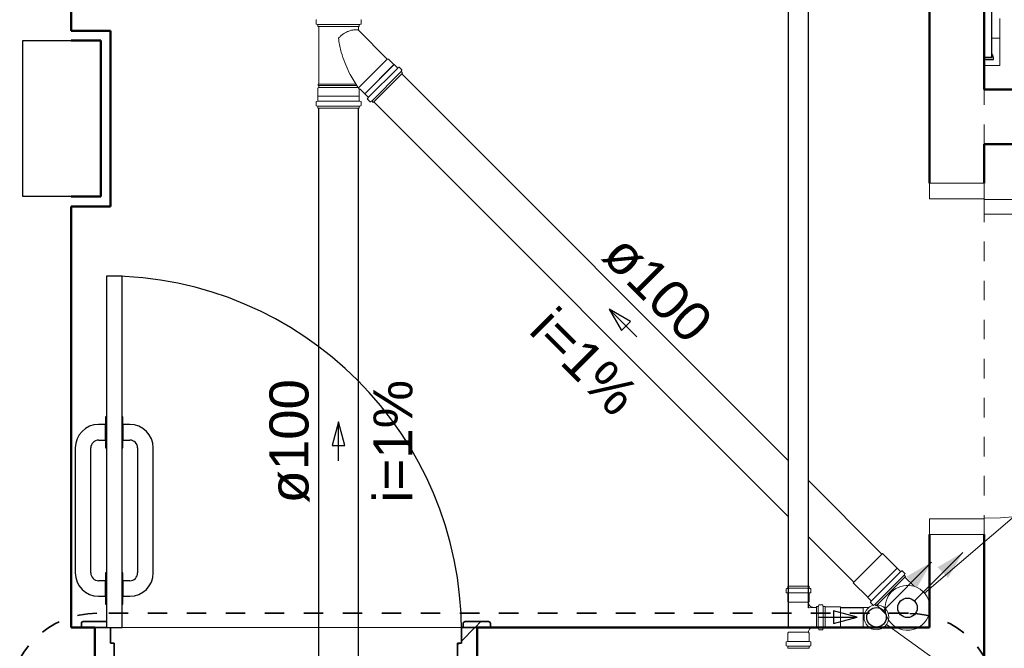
# Model space of a CAD drawing. Header units: millimetres. Extents: x 567 to 934, y -1 to 364.
# Tile 157 of 256: x 639.31 to 644.35, y 92.75 to 95.97. Entities that reach past the tile are written whole.
import ezdxf

# ---------------------------------------------------------------- set-up
doc = ezdxf.new("R2010")
doc.units = ezdxf.units.MM
doc.header["$MEASUREMENT"] = 0
doc.linetypes.add('NULL', pattern=[0])
doc.linetypes.add('Projeção', pattern=[0.0065, 0.005, -0.0015])
for name, color, linetype, lineweight in [('A-ANNO-SYMB', 7, 'Continuous', 9), ('A-DETL', 7, 'Continuous', 13), ('A-GENM', 7, 'Continuous', 13), ('A-WALL', 7, 'Continuous', 25), ('ARQ-ALV-REB', 7, 'Continuous', 18), ('ARQ-ESQUAD', 7, 'Continuous', 25), ('CV-Condutos', 14, 'Continuous', 25), ('CV-Indicação coluna', 14, 'Continuous', 13), ('CV-Sentido conduto', 14, 'Continuous', 30), ('S-COLS', 7, 'Continuous', 13), ('Simbolos', 14, 'Continuous', 20), ('Simbolos_int', 14, 'Continuous', 15), ('TQ-Condutos', 14, 'Continuous', 25), ('TQ-Indicação coluna', 14, 'Continuous', 13), ('TQ-Sentido conduto', 14, 'Continuous', 30), ('TQ-Textos conduto', 7, 'Continuous', 9)]:
    doc.layers.add(name, color=color, linetype=linetype, lineweight=lineweight)
doc.styles.add('Arial', font='arial.ttf')

msp = doc.modelspace()

# ---------------------------------------------------------------- hatches: boundary and pattern name
at = {"layer": 'ARQ-ESQUAD', "lineweight": 13}
h = msp.add_hatch(dxfattribs=at)
h.set_pattern_fill('FP_9', color=8, scale=2, angle=180, style=0, pattern_type=2)
h.set_pattern_definition([(45, (577.2211, 84.86216), (-0.212132, 0.212132), [])])
h.paths.add_polyline_path([(641.7011, 92.5436), (641.7082, 92.5465), (641.7111, 92.5536), (641.7111, 92.5736), (641.5711, 92.5736), (641.5711, 92.5536), (641.574, 92.5465), (641.5811, 92.5436), (641.6652, 92.5436)])
h.paths.add_polyline_path([(639.6411, 92.5436), (639.7611, 92.5436), (639.7682, 92.5465), (639.7711, 92.5536), (639.7711, 92.5736), (639.6311, 92.5736), (639.6311, 92.5536), (639.634, 92.5465)])
h.paths.add_polyline_path([(641.5511, 92.5742), (641.6511, 92.5742), (641.6511, 92.8542), (641.5711, 92.8542), (641.5711, 92.7742), (641.5511, 92.7742)])
h.paths.add_polyline_path([(639.7911, 92.5742), (639.7911, 92.7742), (639.7711, 92.7742), (639.7711, 92.8542), (639.6911, 92.8542), (639.6911, 92.5742), (639.6935, 92.5742)])
h.paths.add_polyline_path([(641.5797, 92.8547), (641.7197, 92.8547), (641.7197, 92.8747), (641.7168, 92.8818), (641.7097, 92.8847), (641.5897, 92.8847), (641.5827, 92.8818), (641.5797, 92.8747)])
h.paths.add_polyline_path([(639.6935, 92.8547), (639.7511, 92.8547), (639.7511, 92.8847), (639.6325, 92.8847), (639.6254, 92.8818), (639.6225, 92.8747), (639.6225, 92.8547)])
at = {"layer": 'CV-Condutos', "linetype": 'Continuous'}
msp.add_hatch(color=11, dxfattribs=at).paths.add_polyline_path([(643.9814, 93.1897), (643.8515, 93.1147), (643.9064, 93.0598)])
at = {"layer": 'TQ-Condutos', "linetype": 'Continuous'}
msp.add_hatch(color=73, dxfattribs=at).paths.add_polyline_path([(644.1406, 93.2379), (644.0107, 93.1629), (644.0656, 93.108)])

# ---------------------------------------------------------------- linework, layer by layer
at = {"layer": 'A-ANNO-SYMB', "color": 8, "linetype": 'Projeção', "lineweight": 35}
msp.add_line((643.8627, 92.9273), (639.7015, 92.9273), dxfattribs=at)
for centre, start, end in [((639.7015, 92.4773), 90, 180), ((643.8627, 92.4773), 0, 90)]:
    msp.add_arc(centre, 0.45, start, end, dxfattribs=at)
at = {"layer": 'A-DETL', "color": 8, "linetype": 'Projeção'}
msp.add_line((644.2511, 85.9305), (644.2511, 103.0142), dxfattribs=at)
at = {"layer": 'A-GENM', "color": 8, "lineweight": 25}
for p, q in [((644.2511, 100.7731), (644.2511, 95.7731)), ((644.2893, 95.7731), (644.2893, 100.7731)), ((644.2511, 95.7731), (644.2893, 95.7731)), ((644.2903, 95.7731), (644.2511, 95.7731)), ((644.2511, 95.7731), (644.2511, 95.7711)), ((644.2591, 95.7631), (644.2993, 95.7631)), ((644.2903, 95.7931), (644.2903, 95.7731))]:
    msp.add_line(p, q, dxfattribs=at)
at = {"layer": 'A-GENM', "color": 8}
for p, q in [((644.3311, 95.9331), (644.3311, 95.9731)), ((644.3311, 95.9331), (644.3311, 95.8731)), ((644.3311, 95.8731), (644.2893, 95.8731)), ((644.3311, 95.8331), (644.3311, 95.8731)), ((644.3311, 95.8331), (644.3311, 95.7331)), ((644.3311, 95.7331), (644.2511, 95.7331))]:
    msp.add_line(p, q, dxfattribs=at)
at = {"layer": 'A-GENM', "color": 8, "lineweight": 25}
for centre, radius, start, end in [((644.2591, 95.7711), 0.00799, 180, 270), ((644.2552, 95.7662), 0.0442, 355.9394, 37.4394)]:
    msp.add_arc(centre, radius, start, end, dxfattribs=at)
at = {"layer": 'A-WALL', "color": 8, "lineweight": 50}
for p, q in [((643.9711, 101.0142), (643.9711, 95.1305)), ((644.2511, 95.6105), (644.2511, 101.0142)), ((639.5711, 95.911), (639.5711, 98.3705)), ((639.7718, 95.911), (639.5711, 95.911)), ((639.7718, 95.011), (639.7718, 95.911)), ((639.5711, 95.861), (639.7218, 95.861)), ((639.7218, 95.861), (639.7218, 95.061)), ((650.4918, 95.6105), (644.2511, 95.6105)), ((644.2511, 95.3305), (650.4918, 95.3305)), ((644.2511, 95.1305), (644.2511, 95.3305)), ((639.7218, 95.061), (639.5711, 95.061)), ((639.5711, 92.8542), (639.5711, 95.011)), ((639.5711, 95.011), (639.7718, 95.011)), ((643.9711, 93.3305), (643.9711, 92.8542)), ((644.2511, 85.7305), (644.2511, 93.3305)), ((639.6911, 92.8542), (639.5711, 92.8542)), ((639.6911, 92.5742), (639.6911, 92.8542)), ((643.9711, 92.8542), (641.6511, 92.8542)), ((641.6511, 92.8542), (641.6511, 92.5742))]:
    msp.add_line(p, q, dxfattribs=at)
at = {"layer": 'A-WALL', "color": 8}
for p, q in [((639.3218, 95.061), (639.3218, 95.861)), ((639.3218, 95.861), (639.5711, 95.861)), ((639.5711, 95.061), (639.3218, 95.061))]:
    msp.add_line(p, q, dxfattribs=at)
at = {"layer": 'ARQ-ALV-REB', "color": 8}
msp.add_line((639.8311, 92.8542), (641.5711, 92.8542), dxfattribs=at)
at = {"layer": 'ARQ-ESQUAD', "color": 8, "lineweight": 13}
for p, q in [((643.9711, 95.0505), (643.9711, 95.1305)), ((643.9711, 95.1305), (644.2511, 95.1305)), ((643.9711, 95.1305), (644.2511, 95.1305)), ((643.9711, 95.0505), (643.9711, 95.1305)), ((644.2511, 95.1305), (644.2511, 95.0505)), ((644.2511, 95.1305), (644.2511, 95.0505)), ((644.2511, 95.0505), (643.9711, 95.0505)), ((644.2511, 95.0505), (643.9711, 95.0505)), ((644.2511, 95.0465), (645.8831, 95.0465)), ((644.2511, 94.9705), (644.2511, 95.0465)), ((644.2511, 95.0465), (644.2511, 94.9705)), ((645.8831, 95.0465), (644.2511, 95.0465)), ((645.8831, 94.9705), (644.2511, 94.9705)), ((644.2511, 94.9705), (645.8831, 94.9705)), ((643.9711, 93.4105), (644.2511, 93.4105)), ((643.9711, 93.3305), (643.9711, 93.4105)), ((643.9711, 93.4105), (643.9711, 93.3305)), ((644.2511, 93.4105), (643.9711, 93.4105)), ((644.2511, 93.4105), (644.2511, 93.3305)), ((644.2511, 93.3305), (644.2511, 93.4105)), ((644.2511, 93.3305), (643.9711, 93.3305)), ((643.9711, 93.3305), (644.2511, 93.3305))]:
    msp.add_line(p, q, dxfattribs=at)
at = {"layer": 'ARQ-ESQUAD', "color": 8}
for p, q in [((639.8311, 94.6542), (639.7511, 94.6542)), ((639.7511, 94.6542), (639.7511, 93.9342)), ((639.7511, 94.6542), (639.7511, 92.8542)), ((639.8311, 94.6542), (639.7511, 94.6542)), ((639.8311, 93.9342), (639.8311, 94.6542)), ((639.8311, 92.8542), (639.8311, 94.6542)), ((639.7511, 93.9342), (639.7471, 93.9342)), ((639.7471, 93.9342), (639.7471, 93.8942)), ((639.7511, 93.7742), (639.7511, 93.9342)), ((639.8351, 93.9342), (639.8311, 93.9342)), ((639.8311, 93.9342), (639.8311, 93.7742)), ((639.8351, 93.8942), (639.8351, 93.9342)), ((639.7471, 93.8942), (639.7111, 93.8942)), ((639.7471, 93.8142), (639.7471, 93.8942)), ((639.8711, 93.8942), (639.8351, 93.8942)), ((639.8351, 93.8942), (639.8351, 93.8142)), ((639.7111, 93.8142), (639.7471, 93.8142)), ((639.7471, 93.8142), (639.7471, 93.7742)), ((639.8351, 93.7742), (639.8351, 93.8142)), ((639.8351, 93.8142), (639.8711, 93.8142)), ((639.5911, 93.7742), (639.5911, 93.1342)), ((639.6711, 93.1342), (639.6711, 93.7742)), ((639.7471, 93.7742), (639.7511, 93.7742)), ((639.7511, 93.7742), (639.7511, 93.1342)), ((639.8311, 93.1342), (639.8311, 93.7742)), ((639.8311, 93.7742), (639.8351, 93.7742)), ((639.9111, 93.7742), (639.9111, 93.1342)), ((639.9911, 93.1342), (639.9911, 93.7742)), ((639.7511, 93.1342), (639.7471, 93.1342)), ((639.7471, 93.1342), (639.7471, 93.0942)), ((639.7511, 92.9742), (639.7511, 93.1342)), ((639.8351, 93.1342), (639.8311, 93.1342)), ((639.8311, 93.1342), (639.8311, 92.9742)), ((639.8351, 93.0942), (639.8351, 93.1342)), ((639.7471, 93.0942), (639.7111, 93.0942)), ((639.7471, 93.0142), (639.7471, 93.0942)), ((639.8711, 93.0942), (639.8351, 93.0942)), ((639.8351, 93.0942), (639.8351, 93.0142)), ((639.7111, 93.0142), (639.7471, 93.0142)), ((639.7471, 93.0142), (639.7471, 92.9742)), ((639.7471, 92.9742), (639.7511, 92.9742)), ((639.7511, 92.9742), (639.7511, 92.8542)), ((639.8311, 92.8542), (639.8311, 92.9742)), ((639.8311, 92.9742), (639.8351, 92.9742)), ((639.8351, 92.9742), (639.8351, 93.0142)), ((639.8351, 93.0142), (639.8711, 93.0142)), ((639.7511, 92.8542), (639.8311, 92.8542)), ((639.7511, 92.8542), (639.8311, 92.8542))]:
    msp.add_line(p, q, dxfattribs=at)
at = {"layer": 'ARQ-ESQUAD', "color": 8, "lineweight": 35}
for p, q in [((639.6225, 92.8747), (639.6225, 92.8547)), ((639.7511, 92.8847), (639.6325, 92.8847)), ((641.5797, 92.8747), (641.5797, 92.8547)), ((641.7097, 92.8847), (641.5897, 92.8847)), ((641.7197, 92.8547), (641.7197, 92.8747)), ((639.6225, 92.8547), (639.7511, 92.8547)), ((639.7511, 92.8542), (639.6911, 92.8542)), ((639.7711, 92.7742), (639.7711, 92.8542)), ((641.6511, 92.8542), (641.5711, 92.8542)), ((641.5711, 92.8542), (641.5711, 92.7742)), ((641.5797, 92.8547), (641.7197, 92.8547)), ((639.7911, 92.7742), (639.7711, 92.7742)), ((639.7911, 92.5742), (639.7911, 92.7742)), ((641.5711, 92.7742), (641.5511, 92.7742)), ((641.5511, 92.7742), (641.5511, 92.5742))]:
    msp.add_line(p, q, dxfattribs=at)
at = {"layer": 'ARQ-ESQUAD', "color": 8, "lineweight": 13}
msp.add_arc((644.2511, 95.0465), 1.632, 270, 360, dxfattribs=at)
at = {"layer": 'ARQ-ESQUAD', "color": 8}
for centre, radius, start, end in [((639.7511, 92.8342), 1.82, 0, 90), ((639.7111, 93.7742), 0.12, 90, 180), ((639.8711, 93.7742), 0.12, 360, 90), ((639.7111, 93.7742), 0.04, 90, 180), ((639.8711, 93.7742), 0.04, 360, 90), ((639.7111, 93.1342), 0.12, 180, 270), ((639.7111, 93.1342), 0.04, 180, 270), ((639.8711, 93.1342), 0.12, 270, 0), ((639.8711, 93.1342), 0.04, 270, 0), ((639.6325, 92.8747), 0.01, 90, 180), ((641.5897, 92.8747), 0.01, 90, 180), ((641.7097, 92.8747), 0.01, 0, 90)]:
    msp.add_arc(centre, radius, start, end, dxfattribs=at)
at = {"layer": 'ARQ-ESQUAD', "color": 8, "lineweight": 35}
for centre, start, end in [((639.6325, 92.8747), 90, 180), ((641.5897, 92.8747), 90, 180), ((641.7097, 92.8747), 0, 90)]:
    msp.add_arc(centre, 0.01, start, end, dxfattribs=at)
at = {"layer": 'CV-Condutos'}
for p, q in [((643.2484, 92.8542), (643.2484, 100.2686)), ((643.3498, 92.9544), (643.3498, 100.2686)), ((643.5143, 92.9575), (643.63, 92.9575)), ((643.5143, 92.8561), (643.63, 92.8561))]:
    msp.add_line(p, q, dxfattribs=at)
msp.add_lwpolyline([(643.7339, 92.9422), (643.9814, 93.1897)], dxfattribs=at)
msp.add_circle((643.6986, 92.9068), 0.05, dxfattribs=at)
at = {"layer": 'CV-Indicação coluna'}
msp.add_line((644.9632, 92.0004), (643.7503, 92.8698), dxfattribs=at)
at = {"layer": 'CV-Sentido conduto'}
for p, q in [((643.5988, 92.9068), (643.4781, 92.9392)), ((643.4781, 92.9392), (643.4781, 92.8745)), ((643.4781, 92.8745), (643.5988, 92.9068))]:
    msp.add_line(p, q, dxfattribs=at)
msp.add_lwpolyline([(643.3988, 92.9068), (643.5988, 92.9068)], dxfattribs=at)
at = {"layer": 'S-COLS', "color": 8}
for p, q in [((639.3218, 95.861), (639.3218, 95.061)), ((639.5711, 95.861), (639.3218, 95.861)), ((639.7218, 95.861), (639.5711, 95.861)), ((639.7218, 95.061), (639.7218, 95.861)), ((639.3218, 95.061), (639.5711, 95.061)), ((639.5711, 95.061), (639.7218, 95.061))]:
    msp.add_line(p, q, dxfattribs=at)
at = {"layer": 'Simbolos'}
for p, q in [((640.8257, 95.9462), (640.8257, 95.9651)), ((641.0563, 95.9462), (641.0563, 95.9651)), ((640.8271, 95.9443), (640.833, 95.9427)), ((640.8345, 95.9319), (640.8345, 95.9408)), ((641.0475, 95.9319), (640.8345, 95.9319)), ((640.8393, 95.6371), (640.8393, 95.9319)), ((641.0425, 95.9319), (640.8393, 95.9319)), ((641.0425, 95.9152), (641.0425, 95.9319)), ((641.1908, 95.7657), (641.0434, 95.9131)), ((641.0475, 95.9319), (641.0475, 95.9408)), ((641.0548, 95.9443), (641.0489, 95.9427)), ((641.197, 95.7657), (641.1908, 95.7657)), ((641.225, 95.7378), (641.197, 95.7657)), ((641.2257, 95.7378), (641.225, 95.7378)), ((641.2428, 95.7207), (641.2257, 95.7378)), ((641.2494, 95.7239), (641.2455, 95.7206)), ((641.2655, 95.7104), (641.2521, 95.7238)), ((641.2658, 95.708), (641.2628, 95.7028)), ((641.2694, 95.6941), (641.2631, 95.7003)), ((641.1188, 95.5434), (641.2694, 95.6941)), ((640.8349, 95.6157), (640.8393, 95.6201)), ((640.8349, 95.5762), (640.8349, 95.6157)), ((640.8393, 95.6371), (640.8363, 95.6368)), ((640.8363, 95.631), (640.8363, 95.6368)), ((640.8393, 95.6307), (640.8363, 95.631)), ((640.8393, 95.6201), (640.8393, 95.6307)), ((641.0469, 95.5762), (641.0469, 95.6088)), ((641.0751, 95.5879), (641.0521, 95.6109)), ((640.8275, 95.5491), (640.8326, 95.5496)), ((640.8344, 95.5757), (640.8349, 95.5762)), ((640.8344, 95.5516), (640.8344, 95.5757)), ((641.0474, 95.5757), (641.0469, 95.5762)), ((641.0474, 95.5516), (641.0474, 95.5757)), ((641.0544, 95.5491), (641.0493, 95.5496)), ((641.0751, 95.5872), (641.0751, 95.5879)), ((641.0921, 95.5701), (641.0751, 95.5872)), ((641.0889, 95.5634), (641.0923, 95.5674)), ((641.1024, 95.5473), (641.0891, 95.5607)), ((641.1048, 95.547), (641.1101, 95.5501)), ((641.1188, 95.5434), (641.1125, 95.5497)), ((640.8256, 95.5282), (640.8256, 95.5471)), ((640.8271, 95.5263), (640.833, 95.5247)), ((640.8344, 95.5139), (640.8344, 95.5228)), ((640.8344, 95.5139), (641.0474, 95.5139)), ((641.0474, 95.5139), (641.0474, 95.5228)), ((641.0548, 95.5263), (641.0489, 95.5247)), ((641.0562, 95.5282), (641.0562, 95.5471)), ((643.8038, 93.159), (643.7298, 93.233)), ((643.8045, 93.159), (643.8038, 93.159)), ((643.8216, 93.1419), (643.8045, 93.159)), ((643.8282, 93.1451), (643.8243, 93.1418)), ((643.8443, 93.1316), (643.8309, 93.145)), ((643.8446, 93.1292), (643.8416, 93.124)), ((643.6539, 93.0091), (643.5799, 93.0831)), ((643.8482, 93.1153), (643.6976, 92.9646)), ((643.8482, 93.1153), (643.8419, 93.1215)), ((643.891, 93.0655), (643.8447, 93.1118)), ((643.2355, 93.0515), (643.2355, 93.0339)), ((643.237, 93.0534), (643.2429, 93.055)), ((643.2373, 93.0319), (643.2426, 93.0315)), ((643.2444, 93.0656), (643.3538, 93.0656)), ((643.2444, 93.0656), (643.2444, 93.0569)), ((643.2444, 93.0295), (643.2444, 92.9876)), ((643.3538, 93.0656), (643.3538, 93.0569)), ((643.3538, 93.0295), (643.3538, 92.9876)), ((643.3612, 93.0534), (643.3553, 93.055)), ((643.3609, 93.0319), (643.3556, 93.0315)), ((643.3627, 93.0515), (643.3627, 93.0339)), ((643.2444, 92.9876), (643.2484, 92.9836)), ((643.3538, 92.9876), (643.3498, 92.9836)), ((643.6539, 93.0084), (643.6539, 93.0091)), ((643.671, 92.9913), (643.6539, 93.0084)), ((643.6677, 92.9846), (643.6711, 92.9886)), ((643.6812, 92.9685), (643.6679, 92.9819)), ((643.3763, 92.9575), (643.3903, 92.9575)), ((643.3903, 92.8521), (643.3903, 92.9615)), ((643.3903, 92.9615), (643.399, 92.9615)), ((643.4025, 92.9689), (643.4009, 92.963)), ((643.4044, 92.9704), (643.422, 92.9704)), ((643.424, 92.9686), (643.4244, 92.9633)), ((643.4264, 92.9615), (643.4358, 92.9615)), ((643.4358, 92.9615), (643.4362, 92.9611)), ((643.4362, 92.9611), (643.5143, 92.9611)), ((643.6602, 92.9575), (643.63, 92.9575)), ((643.6837, 92.9682), (643.6889, 92.9712)), ((643.6976, 92.9646), (643.6913, 92.9709)), ((643.7474, 92.9218), (643.7011, 92.9681)), ((643.2444, 92.826), (643.2484, 92.83)), ((643.2444, 92.7842), (643.2444, 92.826)), ((643.3538, 92.826), (643.3498, 92.83)), ((643.3538, 92.7842), (643.3538, 92.826)), ((643.3763, 92.8561), (643.3903, 92.8561)), ((643.3903, 92.8521), (643.399, 92.8521)), ((643.4025, 92.8447), (643.4009, 92.8506)), ((643.4044, 92.8432), (643.422, 92.8432)), ((643.424, 92.845), (643.4244, 92.8503)), ((643.4264, 92.8521), (643.4358, 92.8521)), ((643.4358, 92.8521), (643.4362, 92.8525)), ((643.4362, 92.8525), (643.5143, 92.8525)), ((643.6602, 92.8561), (643.63, 92.8561)), ((643.2355, 92.7622), (643.2355, 92.7797)), ((643.2373, 92.7817), (643.2426, 92.7822)), ((643.3609, 92.7817), (643.3556, 92.7822)), ((643.3627, 92.7622), (643.3627, 92.7797)), ((643.237, 92.7602), (643.2429, 92.7587)), ((643.2444, 92.748), (643.2444, 92.7567)), ((643.2444, 92.748), (643.3538, 92.748)), ((643.3538, 92.748), (643.3538, 92.7567)), ((643.3612, 92.7602), (643.3553, 92.7587))]:
    msp.add_line(p, q, dxfattribs=at)
for points in [[(640.8275, 95.9671), (640.8272, 95.967), (640.8268, 95.9669), (640.8266, 95.9668), (640.8263, 95.9666), (640.8261, 95.9663), (640.8259, 95.9661), (640.8258, 95.9658), (640.8257, 95.9654), (640.8257, 95.9651)], [(641.0563, 95.9651), (641.0562, 95.9654), (641.0561, 95.9658), (641.056, 95.9661), (641.0558, 95.9663), (641.0556, 95.9666), (641.0553, 95.9668), (641.0551, 95.9669), (641.0547, 95.967), (641.0544, 95.9671)], [(640.8257, 95.9462), (640.8257, 95.9459), (640.8257, 95.9456), (640.8258, 95.9454), (640.826, 95.9451), (640.8262, 95.9449), (640.8264, 95.9447), (640.8266, 95.9445), (640.8269, 95.9444), (640.8271, 95.9443)], [(640.8345, 95.9408), (640.8344, 95.9411), (640.8344, 95.9413), (640.8343, 95.9416), (640.8341, 95.9419), (640.8339, 95.9421), (640.8337, 95.9423), (640.8335, 95.9425), (640.8332, 95.9426), (640.833, 95.9427)], [(641.0425, 95.9152), (641.0424, 95.9153), (641.0422, 95.9153), (641.042, 95.9153), (641.0418, 95.9154), (641.0416, 95.9154), (641.0414, 95.9154), (641.0412, 95.9155), (641.041, 95.9155), (641.0408, 95.9155)], [(641.0425, 95.9152), (641.0426, 95.915), (641.0426, 95.9147), (641.0426, 95.9144), (641.0427, 95.9142), (641.0428, 95.9139), (641.0429, 95.9137), (641.0431, 95.9135), (641.0432, 95.9133), (641.0434, 95.9131)], [(641.0489, 95.9427), (641.0487, 95.9426), (641.0484, 95.9425), (641.0482, 95.9423), (641.048, 95.9421), (641.0478, 95.9419), (641.0476, 95.9416), (641.0475, 95.9413), (641.0475, 95.9411), (641.0475, 95.9408)], [(641.0548, 95.9443), (641.055, 95.9444), (641.0553, 95.9445), (641.0555, 95.9447), (641.0557, 95.9449), (641.0559, 95.9451), (641.0561, 95.9454), (641.0562, 95.9456), (641.0562, 95.9459), (641.0563, 95.9462)], [(641.2428, 95.7207), (641.243, 95.7205), (641.2433, 95.7203), (641.2436, 95.7202), (641.2439, 95.7201), (641.2443, 95.7201), (641.2446, 95.7201), (641.2449, 95.7202), (641.2452, 95.7204), (641.2455, 95.7206)], [(641.2521, 95.7238), (641.2519, 95.724), (641.2516, 95.7241), (641.2513, 95.7243), (641.251, 95.7243), (641.2506, 95.7244), (641.2503, 95.7243), (641.25, 95.7242), (641.2497, 95.7241), (641.2494, 95.7239)], [(641.2628, 95.7028), (641.2627, 95.7025), (641.2626, 95.7022), (641.2625, 95.7019), (641.2625, 95.7016), (641.2626, 95.7013), (641.2626, 95.7011), (641.2628, 95.7008), (641.2629, 95.7006), (641.2631, 95.7003)], [(641.2658, 95.708), (641.2659, 95.7083), (641.266, 95.7085), (641.2661, 95.7088), (641.2661, 95.7091), (641.266, 95.7094), (641.266, 95.7097), (641.2658, 95.7099), (641.2657, 95.7102), (641.2655, 95.7104)], [(641.0521, 95.6109), (641.0518, 95.6111), (641.0514, 95.6114), (641.0511, 95.6115), (641.0507, 95.6117), (641.0503, 95.6117), (641.0499, 95.6118), (641.0496, 95.6117), (641.0492, 95.6117), (641.0488, 95.6115), (641.0484, 95.6114), (641.0481, 95.6111), (641.0478, 95.6109), (641.0476, 95.6106), (641.0473, 95.6103), (641.0472, 95.6099), (641.047, 95.6095), (641.047, 95.6091), (641.0469, 95.6088)], [(640.8275, 95.5491), (640.8271, 95.549), (640.8268, 95.5489), (640.8265, 95.5488), (640.8263, 95.5486), (640.8261, 95.5483), (640.8259, 95.5481), (640.8258, 95.5478), (640.8257, 95.5474), (640.8256, 95.5471)], [(640.8326, 95.5496), (640.8329, 95.5496), (640.8333, 95.5497), (640.8335, 95.5499), (640.8338, 95.5501), (640.834, 95.5503), (640.8342, 95.5506), (640.8343, 95.5509), (640.8344, 95.5512), (640.8344, 95.5516)], [(641.0474, 95.5516), (641.0475, 95.5512), (641.0476, 95.5509), (641.0477, 95.5506), (641.0479, 95.5503), (641.0481, 95.5501), (641.0483, 95.5499), (641.0486, 95.5497), (641.0489, 95.5496), (641.0493, 95.5496)], [(641.0562, 95.5471), (641.0562, 95.5474), (641.0561, 95.5478), (641.056, 95.5481), (641.0558, 95.5483), (641.0556, 95.5486), (641.0553, 95.5488), (641.0551, 95.5489), (641.0547, 95.549), (641.0544, 95.5491)], [(641.089, 95.5634), (641.0888, 95.5631), (641.0886, 95.5629), (641.0885, 95.5625), (641.0885, 95.5622), (641.0885, 95.5619), (641.0886, 95.5616), (641.0887, 95.5613), (641.0889, 95.561), (641.0891, 95.5607)], [(641.0923, 95.5674), (641.0925, 95.5676), (641.0926, 95.5679), (641.0927, 95.5682), (641.0927, 95.5686), (641.0927, 95.5689), (641.0927, 95.5692), (641.0925, 95.5695), (641.0924, 95.5698), (641.0922, 95.5701)], [(641.1125, 95.5497), (641.1123, 95.5499), (641.112, 95.5501), (641.1118, 95.5502), (641.1115, 95.5503), (641.1112, 95.5503), (641.1109, 95.5503), (641.1106, 95.5503), (641.1103, 95.5502), (641.1101, 95.55)], [(640.8256, 95.5282), (640.8257, 95.5279), (640.8257, 95.5276), (640.8258, 95.5274), (640.826, 95.5271), (640.8262, 95.5269), (640.8264, 95.5267), (640.8266, 95.5265), (640.8269, 95.5264), (640.8271, 95.5263)], [(640.8344, 95.5228), (640.8344, 95.5231), (640.8344, 95.5233), (640.8343, 95.5236), (640.8341, 95.5239), (640.8339, 95.5241), (640.8337, 95.5243), (640.8335, 95.5245), (640.8332, 95.5246), (640.833, 95.5247)], [(641.0489, 95.5247), (641.0487, 95.5246), (641.0484, 95.5245), (641.0482, 95.5243), (641.048, 95.5241), (641.0478, 95.5239), (641.0476, 95.5236), (641.0475, 95.5233), (641.0475, 95.5231), (641.0474, 95.5228)], [(641.0548, 95.5263), (641.055, 95.5264), (641.0553, 95.5265), (641.0555, 95.5267), (641.0557, 95.5269), (641.0559, 95.5271), (641.0561, 95.5274), (641.0562, 95.5276), (641.0562, 95.5279), (641.0562, 95.5282)], [(641.1024, 95.5473), (641.1027, 95.5471), (641.1029, 95.547), (641.1032, 95.5469), (641.1034, 95.5468), (641.1037, 95.5468), (641.104, 95.5468), (641.1043, 95.5468), (641.1046, 95.5469), (641.1048, 95.547)], [(643.8216, 93.1419), (643.8218, 93.1417), (643.8221, 93.1415), (643.8224, 93.1414), (643.8227, 93.1413), (643.8231, 93.1413), (643.8234, 93.1413), (643.8237, 93.1414), (643.824, 93.1416), (643.8243, 93.1418)], [(643.8309, 93.145), (643.8307, 93.1452), (643.8304, 93.1454), (643.8301, 93.1455), (643.8298, 93.1455), (643.8294, 93.1456), (643.8291, 93.1455), (643.8288, 93.1454), (643.8285, 93.1453), (643.8282, 93.1451)], [(643.8446, 93.1292), (643.8447, 93.1295), (643.8448, 93.1297), (643.8449, 93.13), (643.8449, 93.1303), (643.8448, 93.1306), (643.8448, 93.1309), (643.8446, 93.1311), (643.8445, 93.1314), (643.8443, 93.1316)], [(643.8416, 93.124), (643.8415, 93.1237), (643.8414, 93.1234), (643.8413, 93.1231), (643.8413, 93.1228), (643.8414, 93.1225), (643.8415, 93.1223), (643.8416, 93.122), (643.8417, 93.1218), (643.8419, 93.1215)], [(643.2355, 93.0515), (643.2355, 93.0517), (643.2356, 93.052), (643.2357, 93.0523), (643.2358, 93.0526), (643.236, 93.0528), (643.2362, 93.053), (643.2364, 93.0532), (643.2367, 93.0533), (643.237, 93.0534)], [(643.2373, 93.0319), (643.237, 93.032), (643.2367, 93.0321), (643.2364, 93.0323), (643.2361, 93.0325), (643.2359, 93.0327), (643.2357, 93.033), (643.2356, 93.0333), (643.2355, 93.0336), (643.2355, 93.0339)], [(643.2426, 93.0315), (643.2429, 93.0314), (643.2432, 93.0313), (643.2435, 93.0311), (643.2437, 93.0309), (643.244, 93.0307), (643.2441, 93.0304), (643.2443, 93.0301), (643.2444, 93.0298), (643.2444, 93.0295)], [(643.2444, 93.0569), (643.2444, 93.0566), (643.2443, 93.0563), (643.2442, 93.0561), (643.2441, 93.0558), (643.2439, 93.0556), (643.2437, 93.0554), (643.2434, 93.0552), (643.2432, 93.0551), (643.2429, 93.055)], [(643.3553, 93.055), (643.355, 93.0551), (643.3547, 93.0552), (643.3545, 93.0554), (643.3543, 93.0556), (643.3541, 93.0558), (643.354, 93.0561), (643.3539, 93.0563), (643.3538, 93.0566), (643.3538, 93.0569)], [(643.3538, 93.0295), (643.3538, 93.0298), (643.3539, 93.0301), (643.354, 93.0304), (643.3542, 93.0307), (643.3544, 93.0309), (643.3547, 93.0311), (643.355, 93.0313), (643.3553, 93.0314), (643.3556, 93.0315)], [(643.3627, 93.0339), (643.3627, 93.0336), (643.3626, 93.0333), (643.3624, 93.033), (643.3623, 93.0327), (643.362, 93.0325), (643.3618, 93.0323), (643.3615, 93.0321), (643.3612, 93.032), (643.3609, 93.0319)], [(643.3612, 93.0534), (643.3615, 93.0533), (643.3617, 93.0532), (643.362, 93.053), (643.3622, 93.0528), (643.3624, 93.0526), (643.3625, 93.0523), (643.3626, 93.052), (643.3627, 93.0517), (643.3627, 93.0515)], [(643.891, 93.0655), (643.8776, 93.0687), (643.8639, 93.0702), (643.8501, 93.0701), (643.8364, 93.0684), (643.823, 93.065), (643.8101, 93.0601), (643.7979, 93.0536), (643.7865, 93.0458), (643.7762, 93.0366), (643.7671, 93.0263), (643.7592, 93.0149), (643.7528, 93.0027), (643.7478, 92.9898), (643.7444, 92.9765), (643.7427, 92.9628), (643.7426, 92.949), (643.7442, 92.9352), (643.7474, 92.9218)], [(643.7474, 92.9218), (643.7537, 92.9054), (643.7625, 92.8901), (643.7735, 92.8764), (643.7865, 92.8645), (643.8011, 92.8547), (643.817, 92.8472), (643.8339, 92.8423), (643.8514, 92.84), (643.869, 92.8403), (643.8863, 92.8434), (643.903, 92.8491), (643.9186, 92.8572), (643.9328, 92.8676), (643.9453, 92.88), (643.9557, 92.8942), (643.9638, 92.9098), (643.9694, 92.9265), (643.9725, 92.9439), (643.9729, 92.9615), (643.9706, 92.9789), (643.9656, 92.9958), (643.9582, 93.0118), (643.9484, 93.0264), (643.9365, 93.0393), (643.9227, 93.0503), (643.9075, 93.0591), (643.891, 93.0655)], [(643.3763, 92.9575), (643.3717, 92.9579), (643.3672, 92.9591), (643.363, 92.9611), (643.3593, 92.9637), (643.356, 92.967), (643.3533, 92.9708), (643.3514, 92.975), (643.3502, 92.9794), (643.3498, 92.984)], [(643.6678, 92.9846), (643.6676, 92.9843), (643.6674, 92.984), (643.6673, 92.9837), (643.6673, 92.9834), (643.6673, 92.9831), (643.6674, 92.9828), (643.6675, 92.9824), (643.6677, 92.9822), (643.6679, 92.9819)], [(643.6711, 92.9886), (643.6713, 92.9888), (643.6714, 92.9891), (643.6715, 92.9895), (643.6715, 92.9898), (643.6715, 92.9901), (643.6715, 92.9904), (643.6713, 92.9907), (643.6712, 92.991), (643.671, 92.9913)], [(643.3763, 92.9575), (643.3541, 92.9556), (643.3498, 92.9544)], [(643.399, 92.9615), (643.3993, 92.9615), (643.3996, 92.9616), (643.3998, 92.9617), (643.4001, 92.9618), (643.4003, 92.962), (643.4005, 92.9622), (643.4007, 92.9625), (643.4008, 92.9627), (643.4009, 92.963)], [(643.4044, 92.9704), (643.4042, 92.9704), (643.4039, 92.9703), (643.4036, 92.9702), (643.4033, 92.9701), (643.4031, 92.9699), (643.4029, 92.9697), (643.4027, 92.9695), (643.4026, 92.9692), (643.4025, 92.9689)], [(643.424, 92.9686), (643.4239, 92.9689), (643.4238, 92.9692), (643.4236, 92.9695), (643.4234, 92.9698), (643.4232, 92.97), (643.4229, 92.9702), (643.4226, 92.9703), (643.4223, 92.9704), (643.422, 92.9704)], [(643.4244, 92.9633), (643.4245, 92.963), (643.4246, 92.9627), (643.4248, 92.9624), (643.425, 92.9622), (643.4252, 92.9619), (643.4255, 92.9618), (643.4258, 92.9616), (643.4261, 92.9615), (643.4264, 92.9615)], [(643.6812, 92.9685), (643.6815, 92.9684), (643.6817, 92.9682), (643.682, 92.9681), (643.6822, 92.968), (643.6825, 92.968), (643.6828, 92.968), (643.6831, 92.968), (643.6834, 92.9681), (643.6837, 92.9682)], [(643.6913, 92.9709), (643.6911, 92.9711), (643.6908, 92.9713), (643.6906, 92.9714), (643.6903, 92.9715), (643.69, 92.9715), (643.6897, 92.9715), (643.6894, 92.9715), (643.6892, 92.9714), (643.6889, 92.9712)], [(643.3763, 92.8561), (643.3717, 92.8557), (643.3672, 92.8545), (643.363, 92.8526), (643.3593, 92.8499), (643.356, 92.8467), (643.3533, 92.8429), (643.3514, 92.8387), (643.3502, 92.8342), (643.3498, 92.8296)], [(643.3763, 92.8561), (643.3541, 92.8581)], [(643.4009, 92.8506), (643.4008, 92.8509), (643.4007, 92.8512), (643.4005, 92.8514), (643.4003, 92.8516), (643.4001, 92.8518), (643.3998, 92.8519), (643.3996, 92.852), (643.3993, 92.8521), (643.399, 92.8521)], [(643.4025, 92.8447), (643.4026, 92.8444), (643.4027, 92.8442), (643.4029, 92.8439), (643.4031, 92.8437), (643.4033, 92.8435), (643.4036, 92.8434), (643.4039, 92.8433), (643.4042, 92.8432), (643.4044, 92.8432)], [(643.422, 92.8432), (643.4223, 92.8432), (643.4226, 92.8433), (643.4229, 92.8435), (643.4232, 92.8436), (643.4234, 92.8439), (643.4236, 92.8441), (643.4238, 92.8444), (643.4239, 92.8447), (643.424, 92.845)], [(643.4264, 92.8521), (643.4261, 92.8521), (643.4258, 92.852), (643.4255, 92.8519), (643.4252, 92.8517), (643.425, 92.8515), (643.4248, 92.8512), (643.4246, 92.8509), (643.4245, 92.8506), (643.4244, 92.8503)], [(643.2373, 92.7817), (643.237, 92.7816), (643.2367, 92.7815), (643.2364, 92.7814), (643.2361, 92.7812), (643.2359, 92.7809), (643.2357, 92.7806), (643.2356, 92.7803), (643.2355, 92.78), (643.2355, 92.7797)], [(643.2426, 92.7822), (643.2429, 92.7822), (643.2432, 92.7823), (643.2435, 92.7825), (643.2437, 92.7827), (643.244, 92.7829), (643.2441, 92.7832), (643.2443, 92.7835), (643.2444, 92.7838), (643.2444, 92.7842)], [(643.3538, 92.7842), (643.3538, 92.7838), (643.3539, 92.7835), (643.354, 92.7832), (643.3542, 92.7829), (643.3544, 92.7827), (643.3547, 92.7825), (643.355, 92.7823), (643.3553, 92.7822), (643.3556, 92.7822)], [(643.3627, 92.7797), (643.3627, 92.78), (643.3626, 92.7803), (643.3624, 92.7806), (643.3623, 92.7809), (643.362, 92.7812), (643.3618, 92.7814), (643.3615, 92.7815), (643.3612, 92.7816), (643.3609, 92.7817)], [(643.2355, 92.7622), (643.2355, 92.7619), (643.2356, 92.7616), (643.2357, 92.7613), (643.2358, 92.7611), (643.236, 92.7608), (643.2362, 92.7606), (643.2364, 92.7605), (643.2367, 92.7603), (643.237, 92.7602)], [(643.2444, 92.7567), (643.2444, 92.757), (643.2443, 92.7573), (643.2442, 92.7576), (643.2441, 92.7578), (643.2439, 92.758), (643.2437, 92.7583), (643.2434, 92.7584), (643.2432, 92.7586), (643.2429, 92.7587)], [(643.3553, 92.7587), (643.355, 92.7586), (643.3547, 92.7584), (643.3545, 92.7583), (643.3543, 92.758), (643.3541, 92.7578), (643.354, 92.7576), (643.3539, 92.7573), (643.3538, 92.757), (643.3538, 92.7567)], [(643.3612, 92.7602), (643.3615, 92.7603), (643.3617, 92.7605), (643.362, 92.7606), (643.3622, 92.7608), (643.3624, 92.7611), (643.3625, 92.7613), (643.3626, 92.7616), (643.3627, 92.7619), (643.3627, 92.7622)]]:
    msp.add_lwpolyline(points, dxfattribs=at)
msp.add_circle((643.6986, 92.9068), 0.0636, dxfattribs=at)
at = {"layer": 'Simbolos_int'}
for p, q in [((641.0475, 95.9423), (640.8345, 95.9423)), ((641.1908, 95.7657), (641.0431, 95.618)), ((641.225, 95.7378), (641.0751, 95.5879)), ((641.2257, 95.7378), (641.0751, 95.5872)), ((641.0934, 95.5688), (641.2441, 95.7194)), ((641.1114, 95.5508), (641.262, 95.7014)), ((641.0301, 95.6371), (640.8393, 95.6371)), ((641.0343, 95.6307), (640.8393, 95.6307)), ((641.0416, 95.6201), (640.8393, 95.6201)), ((640.8344, 95.5497), (641.0474, 95.5497)), ((641.0469, 95.5762), (640.8349, 95.5762)), ((640.8344, 95.5243), (641.0474, 95.5243)), ((643.7298, 93.233), (643.5799, 93.0831)), ((643.8038, 93.159), (643.6539, 93.0091)), ((643.8229, 93.1406), (643.6722, 92.99)), ((643.8408, 93.1226), (643.6902, 92.972)), ((643.8447, 93.1118), (643.7011, 92.9681)), ((643.2444, 93.0554), (643.3538, 93.0554)), ((643.2444, 93.0313), (643.3538, 93.0313)), ((643.2484, 92.9836), (643.3498, 92.9836)), ((643.3903, 92.8561), (643.3903, 92.9575)), ((643.4005, 92.8521), (643.4005, 92.9615)), ((643.4246, 92.8521), (643.4246, 92.9615)), ((643.4358, 92.8521), (643.4358, 92.9615)), ((643.5143, 92.8525), (643.5143, 92.9611)), ((643.63, 92.9575), (643.63, 92.8561)), ((643.2484, 92.83), (643.3498, 92.83)), ((643.2444, 92.7823), (643.3538, 92.7823)), ((643.2444, 92.7583), (643.3538, 92.7583))]:
    msp.add_line(p, q, dxfattribs=at)
for points in [[(641.0069, 95.9129), (641.0027, 95.9117), (640.9985, 95.9105), (640.9944, 95.9091), (640.9903, 95.9075), (640.9863, 95.9059), (640.9823, 95.9041), (640.9784, 95.9022), (640.9745, 95.9001), (640.9707, 95.8979)], [(641.0408, 95.9155), (641.037, 95.9158), (641.0332, 95.9159), (641.0294, 95.9159), (641.0256, 95.9158), (641.0219, 95.9155), (641.0181, 95.915), (641.0143, 95.9144), (641.0106, 95.9137), (641.0069, 95.9129)], [(640.9707, 95.898), (640.9671, 95.8955), (640.9635, 95.8929), (640.96, 95.8902), (640.9566, 95.8874), (640.9533, 95.8845), (640.9501, 95.8815), (640.9469, 95.8784), (640.9439, 95.8752), (640.9409, 95.8719)], [(640.941, 95.8719), (640.9418, 95.8638), (640.9428, 95.8557), (640.944, 95.8477), (640.9454, 95.8397), (640.9469, 95.8317), (640.9487, 95.8237), (640.9505, 95.8158), (640.9526, 95.808), (640.9548, 95.8001)], [(640.9548, 95.8001), (640.9588, 95.7872), (640.9631, 95.7743), (640.9676, 95.7615), (640.9724, 95.7488), (640.9775, 95.7363), (640.9829, 95.7238), (640.9885, 95.7115), (640.9945, 95.6993), (641.0006, 95.6872)], [(641.0006, 95.6872), (641.0053, 95.6784), (641.0102, 95.6697), (641.0152, 95.6611), (641.0203, 95.6525), (641.0256, 95.644), (641.031, 95.6357), (641.0365, 95.6274), (641.0422, 95.6192), (641.048, 95.6111)]]:
    msp.add_lwpolyline(points, dxfattribs=at)
at = {"layer": 'TQ-Condutos'}
for p, q in [((643.2484, 93.7081), (641.2659, 95.6906)), ((640.8394, 91.9741), (640.8394, 95.5139)), ((641.0426, 91.9741), (641.0426, 95.5139)), ((643.2484, 93.4208), (641.1223, 95.5469)), ((643.7267, 93.2299), (643.3498, 93.6067)), ((643.583, 93.0862), (643.3498, 93.3194))]:
    msp.add_line(p, q, dxfattribs=at)
msp.add_lwpolyline([(643.8931, 92.9905), (644.1406, 93.2379)], dxfattribs=at)
msp.add_circle((643.8577, 92.9551), 0.05, dxfattribs=at)
at = {"layer": 'TQ-Indicação coluna'}
msp.add_line((644.9852, 93.9214), (643.9453, 93.0301), dxfattribs=at)
at = {"layer": 'TQ-Sentido conduto'}
for p, q in [((642.3286, 94.4842), (642.3911, 94.376)), ((642.4369, 94.4217), (642.3286, 94.4842)), ((642.3911, 94.376), (642.4369, 94.4217)), ((640.941, 93.908), (640.9086, 93.7872)), ((640.9733, 93.7872), (640.941, 93.908)), ((640.9086, 93.7872), (640.9733, 93.7872))]:
    msp.add_line(p, q, dxfattribs=at)
for points in [[(642.4701, 94.3428), (642.3286, 94.4842)], [(640.941, 93.7082), (640.941, 93.908)]]:
    msp.add_lwpolyline(points, dxfattribs=at)

# ---------------------------------------------------------------- texts
at = {"layer": 'TQ-Textos conduto', "linetype": 'NULL', "char_height": 0.2, "attachment_point": 8, "line_spacing_factor": 0.6, "style": 'Arial'}
for s, insert, width, rotation in [('ø100', (642.5045, 94.5186), 1.273476, 314.9999), ('i=1%', (642.1302, 94.1443), 1.257927, 314.9999), ('ø100', (640.7923, 93.8081), 1.273476, 90.0002), ('i=1%', (641.3216, 93.8081), 1.257927, 90.0002)]:
    msp.add_mtext(s, dxfattribs=dict(at, insert=insert, width=width, rotation=rotation))

doc.saveas('drawing.dxf')
